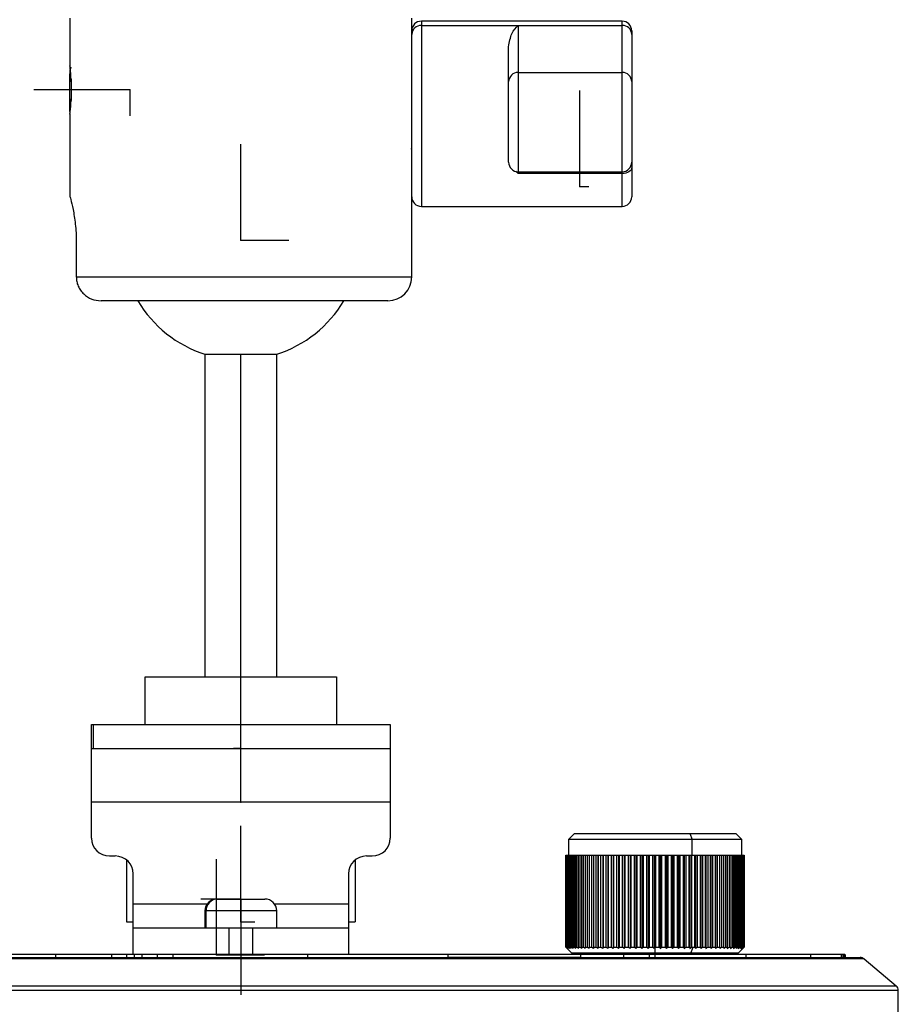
# Model space of a CAD drawing. Header units: millimetres. Extents: x -66 to 195, y 0 to 300.
# Tile 8 of 9: x 121 to 195, y 143 to 225. Entities that reach past the tile are written whole.
import ezdxf

# ---------------------------------------------------------------- set-up
doc = ezdxf.new("R2010")
doc.units = ezdxf.units.MM
doc.header["$PDSIZE"] = -1

msp = doc.modelspace()

# ---------------------------------------------------------------- linework, layer by layer
at = {"color": 7, "linetype": 'Continuous', "lineweight": 25}
for p, q in [((125.273, 225.083), (125.273, 221.108)), ((153.873, 203.433), (153.873, 225.083)), ((171.473, 224.833), (154.673, 224.833)), ((154.673, 224.833), (154.673, 209.333)), ((154.673, 224.482), (171.473, 224.482)), ((162.773, 224.482), (162.773, 212.079)), ((171.473, 209.333), (171.473, 224.833)), ((172.273, 224.033), (172.273, 210.133)), ((161.973, 213.031), (161.973, 222.697)), ((125.278, 220.787), (125.273, 220.796)), ((125.273, 220.331), (125.32, 220.712)), ((125.273, 217.283), (125.273, 220.331)), ((153.842, 220.114), (153.873, 220.114)), ((162.773, 220.538), (171.473, 220.538)), ((125.373, 219.987), (125.373, 218.189)), ((125.273, 217.573), (125.325, 217.529)), ((125.273, 217.283), (125.297, 217.26)), ((125.273, 217.058), (125.273, 210.191)), ((162.773, 212.079), (162.586, 212.267)), ((162.773, 212.231), (171.473, 212.231)), ((171.473, 212.079), (162.773, 212.079)), ((154.673, 209.333), (171.473, 209.333)), ((125.805, 206.383), (125.805, 203.433)), ((125.805, 203.433), (153.873, 203.433)), ((151.873, 201.433), (127.878, 201.433)), ((136.573, 196.969), (136.573, 169.969)), ((136.573, 196.969), (142.573, 196.969)), ((139.573, 165.969), (139.573, 196.969)), ((142.573, 169.969), (142.573, 196.969)), ((131.573, 169.969), (147.573, 169.969)), ((131.573, 165.969), (131.573, 169.969)), ((147.573, 169.969), (147.573, 165.969)), ((127.073, 156.469), (127.073, 165.969)), ((127.073, 165.969), (152.073, 165.969)), ((127.226, 165.969), (127.226, 163.969)), ((152.073, 165.969), (152.073, 156.469)), ((127.073, 163.969), (152.073, 163.969)), ((152.073, 159.469), (127.073, 159.469)), ((167.472, 156.839), (166.972, 156.339)), ((167.472, 156.839), (180.972, 156.839)), ((177.123, 156.839), (177.338, 156.339)), ((181.472, 156.339), (180.972, 156.839)), ((166.972, 156.339), (166.972, 155.039)), ((181.472, 156.339), (166.972, 156.339)), ((177.338, 155.039), (177.338, 156.339)), ((181.472, 155.039), (181.472, 156.339)), ((128.573, 154.969), (129.073, 154.969)), ((150.073, 154.969), (150.573, 154.969)), ((166.772, 155.039), (166.772, 147.339)), ((166.772, 155.039), (181.672, 155.039)), ((166.772, 147.339), (166.772, 155.039)), ((166.777, 155.039), (166.777, 147.339)), ((166.796, 147.339), (166.796, 155.039)), ((166.816, 155.039), (166.816, 147.339)), ((166.856, 147.339), (166.856, 155.039)), ((166.891, 155.039), (166.891, 147.339)), ((166.953, 147.339), (166.953, 155.039)), ((167.001, 155.039), (167.001, 147.339)), ((167.084, 147.339), (167.084, 155.039)), ((167.147, 155.039), (167.147, 147.339)), ((167.25, 147.339), (167.25, 155.039)), ((167.327, 155.039), (167.327, 147.339)), ((167.451, 147.339), (167.451, 155.039)), ((167.54, 155.039), (167.54, 147.339)), ((167.684, 147.339), (167.684, 155.039)), ((167.787, 155.039), (167.787, 147.339)), ((167.949, 147.339), (167.949, 155.039)), ((168.064, 155.039), (168.064, 147.339)), ((168.245, 147.339), (168.245, 155.039)), ((168.372, 155.039), (168.372, 147.339)), ((168.569, 147.339), (168.569, 155.039)), ((168.708, 155.039), (168.708, 147.339)), ((168.922, 147.339), (168.922, 155.039)), ((169.069, 155.039), (169.069, 147.234)), ((169.071, 155.039), (169.071, 147.339)), ((169.3, 147.339), (169.3, 155.039)), ((169.447, 155.039), (169.447, 147.234)), ((169.459, 155.039), (169.459, 147.339)), ((169.702, 147.339), (169.702, 155.039)), ((169.848, 155.039), (169.848, 147.234)), ((169.87, 155.039), (169.87, 147.339)), ((170.126, 147.339), (170.126, 155.039)), ((170.27, 155.039), (170.27, 147.234)), ((170.302, 155.039), (170.302, 147.339)), ((170.57, 147.339), (170.57, 155.039)), ((170.712, 155.039), (170.712, 147.234)), ((170.754, 155.039), (170.754, 147.339)), ((171.032, 147.339), (171.032, 155.039)), ((171.171, 155.039), (171.171, 147.234)), ((171.222, 155.039), (171.222, 147.339)), ((171.51, 147.339), (171.51, 155.039)), ((171.644, 155.039), (171.644, 147.234)), ((171.705, 155.039), (171.705, 147.339)), ((172, 147.339), (172, 155.039)), ((172.13, 155.039), (172.13, 147.234)), ((172.2, 155.039), (172.2, 147.339)), ((172.502, 147.339), (172.502, 155.039)), ((172.626, 155.039), (172.626, 147.234)), ((172.706, 155.039), (172.706, 147.339)), ((173.011, 147.339), (173.011, 155.039)), ((173.13, 155.039), (173.13, 147.234)), ((173.218, 155.039), (173.218, 147.339)), ((173.527, 147.339), (173.527, 155.039)), ((173.64, 155.039), (173.64, 147.234)), ((173.735, 155.039), (173.735, 147.339)), ((174.046, 147.339), (174.046, 155.039)), ((174.152, 155.039), (174.152, 147.234)), ((174.255, 155.039), (174.255, 147.339)), ((174.566, 147.339), (174.566, 155.039)), ((174.664, 155.039), (174.664, 147.234)), ((174.775, 155.039), (174.775, 147.339)), ((175.085, 147.339), (175.085, 155.039)), ((175.175, 155.039), (175.175, 147.234)), ((175.292, 155.039), (175.292, 147.339)), ((175.599, 147.339), (175.599, 155.039)), ((175.68, 155.039), (175.68, 147.234)), ((175.803, 155.039), (175.803, 147.339)), ((176.106, 147.339), (176.106, 155.039)), ((176.179, 155.039), (176.179, 147.234)), ((176.307, 155.039), (176.307, 147.339)), ((176.604, 147.339), (176.604, 155.039)), ((176.668, 155.039), (176.668, 147.234)), ((176.801, 155.039), (176.801, 147.339)), ((177.091, 147.339), (177.091, 155.039)), ((177.145, 155.039), (177.145, 147.234)), ((177.282, 155.039), (177.282, 147.339)), ((177.563, 147.339), (177.563, 155.039)), ((177.608, 155.039), (177.608, 147.234)), ((177.749, 155.039), (177.749, 147.339)), ((178.02, 147.339), (178.02, 155.039)), ((178.054, 155.039), (178.054, 147.234)), ((178.198, 155.039), (178.198, 147.339)), ((178.458, 147.339), (178.458, 155.039)), ((178.482, 155.039), (178.482, 147.234)), ((178.628, 155.039), (178.628, 147.339)), ((178.875, 147.339), (178.875, 155.039)), ((178.889, 155.039), (178.889, 147.234)), ((179.036, 155.039), (179.036, 147.339)), ((179.269, 147.339), (179.269, 155.039)), ((179.273, 155.039), (179.273, 147.234)), ((179.421, 155.039), (179.421, 147.339)), ((179.639, 147.339), (179.639, 155.039)), ((179.78, 155.039), (179.78, 147.339)), ((179.983, 147.339), (179.983, 155.039)), ((180.113, 155.039), (180.113, 147.339)), ((180.298, 147.339), (180.298, 155.039)), ((180.417, 155.039), (180.417, 147.339)), ((180.584, 147.339), (180.584, 155.039)), ((180.69, 155.039), (180.69, 147.339)), ((180.839, 147.339), (180.839, 155.039)), ((180.932, 155.039), (180.932, 147.339)), ((181.062, 147.339), (181.062, 155.039)), ((181.142, 155.039), (181.142, 147.339)), ((181.251, 147.339), (181.251, 155.039)), ((181.317, 155.039), (181.317, 147.339)), ((181.406, 147.339), (181.406, 155.039)), ((181.458, 155.039), (181.458, 147.339)), ((181.526, 147.339), (181.526, 155.039)), ((181.564, 155.039), (181.564, 147.339)), ((181.61, 147.339), (181.61, 155.039)), ((181.634, 155.039), (181.634, 147.339)), ((181.659, 147.339), (181.659, 155.039)), ((181.668, 155.039), (181.668, 147.339)), ((181.672, 147.339), (181.672, 155.039)), ((130.012, 154.64), (130.012, 149.469)), ((149.135, 154.64), (149.135, 149.469)), ((130.573, 146.719), (130.573, 153.469)), ((148.573, 153.469), (148.573, 146.719)), ((130.573, 150.969), (136.773, 150.969)), ((137.573, 151.369), (141.573, 151.369)), ((142.373, 150.969), (148.573, 150.969)), ((136.573, 150.369), (136.573, 148.969)), ((142.573, 150.369), (136.573, 150.369)), ((136.659, 148.969), (136.659, 150.369)), ((142.573, 148.969), (142.573, 150.369)), ((130.012, 149.469), (130.573, 149.469)), ((148.573, 149.469), (149.135, 149.469)), ((130.573, 148.969), (148.573, 148.969)), ((138.573, 148.969), (138.573, 146.719)), ((140.573, 146.719), (140.573, 148.969)), ((124.076, 146.719), (124.076, 146.469)), ((130.643, 146.719), (128.758, 146.719)), ((128.758, 146.719), (128.758, 146.469)), ((130.01, 146.719), (130.01, 146.469)), ((130.643, 146.719), (130.643, 146.469)), ((133.893, 146.719), (131.278, 146.719)), ((131.278, 146.719), (131.278, 146.469)), ((132.57, 146.719), (132.57, 146.469)), ((133.893, 146.719), (133.893, 146.469)), ((145.143, 146.719), (145.143, 146.469)), ((156.881, 146.719), (156.881, 146.469)), ((166.772, 147.339), (167.272, 146.839)), ((166.777, 147.339), (166.796, 147.339)), ((166.816, 147.339), (166.856, 147.339)), ((166.891, 147.339), (166.953, 147.339)), ((167.001, 147.339), (167.084, 147.339)), ((167.147, 147.339), (167.25, 147.339)), ((181.172, 146.839), (167.272, 146.839)), ((167.327, 147.339), (167.451, 147.339)), ((167.54, 147.339), (167.684, 147.339)), ((167.787, 147.339), (167.949, 147.339)), ((167.989, 146.719), (167.989, 146.469)), ((168.064, 147.339), (168.245, 147.339)), ((168.222, 146.839), (168.222, 146.719)), ((168.372, 147.339), (168.569, 147.339)), ((168.708, 147.339), (168.922, 147.339)), ((169.071, 147.339), (169.3, 147.339)), ((169.459, 147.339), (169.702, 147.339)), ((169.87, 147.339), (170.126, 147.339)), ((170.302, 147.339), (170.57, 147.339)), ((170.754, 147.339), (171.032, 147.339)), ((171.222, 147.339), (171.51, 147.339)), ((171.583, 146.719), (171.583, 146.469)), ((171.705, 147.339), (172, 147.339)), ((172.2, 147.339), (172.502, 147.339)), ((172.706, 147.339), (173.011, 147.339)), ((173.218, 147.339), (173.527, 147.339)), ((173.614, 146.719), (173.596, 146.719)), ((173.735, 147.339), (174.046, 147.339)), ((173.738, 146.719), (173.738, 146.469)), ((174.222, 146.839), (174.222, 146.719)), ((174.255, 147.339), (174.566, 147.339)), ((174.775, 147.339), (175.085, 147.339)), ((175.292, 147.339), (175.599, 147.339)), ((175.803, 147.339), (176.106, 147.339)), ((176.307, 147.339), (176.604, 147.339)), ((176.801, 147.339), (177.091, 147.339)), ((177.209, 146.839), (177.424, 147.339)), ((177.282, 147.339), (177.563, 147.339)), ((177.749, 147.339), (178.02, 147.339)), ((178.198, 147.339), (178.458, 147.339)), ((178.628, 147.339), (178.875, 147.339)), ((179.036, 147.339), (179.269, 147.339)), ((179.421, 147.339), (179.639, 147.339)), ((179.78, 147.339), (179.983, 147.339)), ((180.113, 147.339), (180.298, 147.339)), ((180.222, 146.719), (180.222, 146.839)), ((180.417, 147.339), (180.584, 147.339)), ((180.69, 147.339), (180.839, 147.339)), ((180.932, 147.339), (181.062, 147.339)), ((181.142, 147.339), (181.251, 147.339)), ((181.172, 146.839), (181.672, 147.339)), ((181.317, 147.339), (181.406, 147.339)), ((181.458, 147.339), (181.526, 147.339)), ((181.564, 147.339), (181.61, 147.339)), ((181.634, 147.339), (181.659, 147.339)), ((181.668, 147.339), (181.672, 147.339)), ((181.828, 146.719), (181.828, 146.469)), ((187.238, 146.719), (187.238, 146.469)), ((189.791, 146.719), (189.791, 146.469)), ((189.94, 146.719), (189.94, 146.469)), ((190.027, 146.719), (190.027, 146.469)), ((190.106, 146.719), (190.106, 146.469)), ((190.124, 146.719), (190.124, 146.469)), ((190.138, 146.719), (190.138, 146.469)), ((191.713, 146.352), (87.434, 146.352)), ((87.755, 146.469), (191.391, 146.469)), ((191.713, 146.352), (194.395, 144.102)), ((194.573, 143.719), (84.573, 143.719)), ((84.752, 144.102), (194.395, 144.102)), ((194.573, 141.769), (194.573, 143.719))]:
    msp.add_line(p, q, dxfattribs=at)
at = {"color": 7, "linetype": 'Continuous'}
for p, q in [((130.273, 219.083), (122.247, 219.083)), ((130.273, 219.083), (130.273, 216.901)), ((167.933, 210.998), (167.933, 219.024)), ((139.573, 206.509), (139.573, 214.535)), ((167.933, 210.998), (168.698, 210.998)), ((139.573, 206.509), (143.587, 206.509)), ((139.573, 163.969), (139.573, 171.996)), ((139.573, 159.469), (139.573, 167.496)), ((139.573, 163.969), (138.948, 163.969)), ((139.573, 159.469), (138.254, 159.469)), ((139.573, 149.469), (139.573, 157.496)), ((137.528, 146.683), (137.528, 154.709)), ((174.222, 146.469), (174.222, 154.496)), ((139.573, 151.369), (136.214, 151.369)), ((139.573, 151.369), (138.621, 151.369)), ((139.573, 151.369), (139.573, 143.343)), ((139.573, 151.369), (139.573, 143.343)), ((139.573, 149.469), (140.744, 149.469)), ((137.528, 146.683), (141.541, 146.683)), ((174.222, 146.469), (178.235, 146.469))]:
    msp.add_line(p, q, dxfattribs=at)
at = {"color": 7, "linetype": 'Continuous', "lineweight": 25, "flags": 128}
msp.add_lwpolyline([(172.273, 212.595), (172.258, 212.494), (172.213, 212.397), (172.139, 212.308), (172.039, 212.23), (171.918, 212.166), (171.78, 212.118), (171.629, 212.088), (171.473, 212.079)], dxfattribs=at)
at = {"color": 7, "linetype": 'Continuous', "lineweight": 25}
for centre, radius, start, end in [((154.673, 224.033), 0.8, 90, 180), ((154.656, 223.7), 0.782, 88.70226, 178.64062), ((171.473, 224.033), 0.8, 0, 90), ((171.491, 223.7), 0.782, 1.35938, 91.29774), ((162.756, 219.756), 0.782, 88.70226, 178.64062), ((171.491, 219.756), 0.782, 1.35938, 91.29774), ((162.773, 213.031), 0.8, 180, 270), ((171.473, 213.031), 0.8, 270, 0), ((154.673, 210.133), 0.8, 180, 270), ((171.473, 210.133), 0.8, 270, 360), ((151.873, 203.433), 2, 270, 0), ((139.573, 206.509), 10, 210.50016, 252.5424), ((139.573, 206.509), 10, 287.4576, 329.49984), ((128.573, 156.469), 1.5, 180, 270), ((150.573, 156.469), 1.5, 270, 0), ((129.073, 153.469), 1.5, 0, 90), ((150.073, 153.469), 1.5, 90, 180), ((137.573, 150.369), 1, 90, 180), ((137.645, 150.383), 0.986, 90.84254, 180.81846), ((141.573, 150.369), 1, 0, 90), ((191.391, 145.969), 0.5, 50, 90), ((194.073, 143.719), 0.5, 0, 50)]:
    msp.add_arc(centre, radius, start, end, dxfattribs=at)
for points, knots in [([(161.973, 222.697), (162.044, 223.089), (162.186, 223.873), (162.578, 224.279), (162.773, 224.482)], [0, 0, 0, 0, 0.500046, 1, 1, 1, 1]), ([(125.384, 219.756), (125.384, 219.784), (125.378, 220.063), (125.344, 220.435), (125.313, 220.776), (125.29, 220.967), (125.277, 221.085), (125.274, 221.101), (125.273, 221.108)], [0, 0, 0, 0, 0.034646, 0.355458, 0.550552, 0.677511, 0.844202, 1, 1, 1, 1]), ([(125.385, 220.994), (125.369, 220.967), (125.334, 220.905), (125.298, 220.844), (125.278, 220.81)], [0, 0, 0, 0, 0.4419779, 1, 1, 1, 1]), ([(125.273, 220.796), (125.273, 220.764), (125.273, 220.7), (125.273, 220.454), (125.273, 220.331)], [0, 0, 0, 0, 0.500007, 1, 1, 1, 1]), ([(125.273, 217.058), (125.274, 217.066), (125.276, 217.082), (125.292, 217.209), (125.309, 217.366), (125.325, 217.526), (125.349, 217.795), (125.376, 218.078), (125.382, 218.33), (125.382, 218.33)], [0, 0, 0, 0, 0.161072, 0.333391, 0.500301, 0.561962, 0.667729, 0.999991, 1, 1, 1, 1]), ([(153.873, 214.058), (153.872, 214.064), (153.87, 214.073), (153.855, 214.164), (153.851, 214.19)], [0, 0, 0, 0, 0.713121, 1, 1, 1, 1]), ([(125.273, 210.191), (125.277, 210.176), (125.285, 210.147), (125.366, 209.846), (125.536, 209.149), (125.709, 208.093), (125.793, 207.135), (125.801, 206.634), (125.805, 206.383)], [0, 0, 0, 0, 0.1266154, 0.2527468, 0.5024829, 0.7510539, 0.8757008, 1, 1, 1, 1]), ([(125.805, 203.433), (125.813, 203.302), (125.829, 203.038), (125.954, 202.656), (126.15, 202.302), (126.502, 201.897), (127.08, 201.518), (127.612, 201.462), (127.878, 201.433)], [0, 0, 0, 0, 0.123476, 0.248159, 0.374334, 0.502235, 0.751035, 1, 1, 1, 1]), ([(124.076, 146.719), (123.27, 146.719), (121.86, 146.719), (120.488, 146.719), (119.899, 146.719)], [0, 0, 0, 0, 0.571517, 1, 1, 1, 1]), ([(128.758, 146.719), (127.861, 146.719), (126.284, 146.719), (124.74, 146.719), (124.076, 146.719)], [0, 0, 0, 0, 0.569401, 1, 1, 1, 1]), ([(131.278, 146.719), (131.159, 146.719), (130.948, 146.719), (130.736, 146.719), (130.643, 146.719)], [0, 0, 0, 0, 0.561103, 1, 1, 1, 1]), ([(145.143, 146.719), (142.999, 146.719), (139.243, 146.719), (135.499, 146.719), (133.893, 146.719)], [0, 0, 0, 0, 0.570936, 1, 1, 1, 1]), ([(156.881, 146.719), (154.708, 146.719), (150.869, 146.719), (146.876, 146.719), (145.143, 146.719)], [0, 0, 0, 0, 0.566093, 1, 1, 1, 1]), ([(167.989, 146.719), (165.998, 146.719), (162.457, 146.719), (158.579, 146.719), (156.881, 146.719)], [0, 0, 0, 0, 0.562056, 1, 1, 1, 1]), ([(166.772, 147.339), (166.792, 147.32), (166.828, 147.284), (166.863, 147.25), (166.879, 147.234)], [0, 0, 0, 0, 0.56, 1, 1, 1, 1]), ([(166.879, 147.234), (166.86, 147.254), (166.826, 147.289), (166.792, 147.324), (166.777, 147.339)], [0, 0, 0, 0, 0.56, 1, 1, 1, 1]), ([(166.796, 147.339), (166.817, 147.32), (166.855, 147.284), (166.893, 147.25), (166.91, 147.234)], [0, 0, 0, 0, 0.56, 1, 1, 1, 1]), ([(166.91, 147.234), (166.893, 147.254), (166.861, 147.289), (166.83, 147.324), (166.816, 147.339)], [0, 0, 0, 0, 0.56, 1, 1, 1, 1]), ([(166.856, 147.339), (166.879, 147.32), (166.919, 147.284), (166.959, 147.25), (166.977, 147.234)], [0, 0, 0, 0, 0.56, 1, 1, 1, 1]), ([(166.977, 147.234), (166.961, 147.254), (166.932, 147.289), (166.903, 147.324), (166.891, 147.339)], [0, 0, 0, 0, 0.56, 1, 1, 1, 1]), ([(166.953, 147.339), (166.976, 147.32), (167.018, 147.284), (167.06, 147.25), (167.078, 147.234)], [0, 0, 0, 0, 0.56, 1, 1, 1, 1]), ([(167.078, 147.234), (167.064, 147.254), (167.038, 147.289), (167.012, 147.324), (167.001, 147.339)], [0, 0, 0, 0, 0.56, 1, 1, 1, 1]), ([(167.084, 147.339), (167.108, 147.32), (167.152, 147.284), (167.196, 147.25), (167.215, 147.234)], [0, 0, 0, 0, 0.56, 1, 1, 1, 1]), ([(167.215, 147.234), (167.202, 147.254), (167.179, 147.289), (167.157, 147.324), (167.147, 147.339)], [0, 0, 0, 0, 0.56, 1, 1, 1, 1]), ([(167.25, 147.339), (167.276, 147.32), (167.321, 147.284), (167.366, 147.25), (167.386, 147.234)], [0, 0, 0, 0, 0.56, 1, 1, 1, 1]), ([(167.386, 147.234), (167.375, 147.254), (167.355, 147.289), (167.335, 147.324), (167.327, 147.339)], [0, 0, 0, 0, 0.56, 1, 1, 1, 1]), ([(167.451, 147.339), (167.477, 147.32), (167.523, 147.284), (167.569, 147.25), (167.59, 147.234)], [0, 0, 0, 0, 0.56, 1, 1, 1, 1]), ([(167.59, 147.234), (167.581, 147.254), (167.564, 147.289), (167.548, 147.324), (167.54, 147.339)], [0, 0, 0, 0, 0.56, 1, 1, 1, 1]), ([(167.684, 147.339), (167.71, 147.32), (167.758, 147.284), (167.805, 147.25), (167.826, 147.234)], [0, 0, 0, 0, 0.56, 1, 1, 1, 1]), ([(167.826, 147.234), (167.819, 147.254), (167.806, 147.289), (167.792, 147.324), (167.787, 147.339)], [0, 0, 0, 0, 0.56, 1, 1, 1, 1]), ([(167.949, 147.339), (167.976, 147.32), (168.024, 147.284), (168.072, 147.25), (168.094, 147.234)], [0, 0, 0, 0, 0.56, 1, 1, 1, 1]), ([(171.583, 146.719), (170.929, 146.719), (169.759, 146.719), (168.53, 146.719), (167.989, 146.719)], [0, 0, 0, 0, 0.559688, 1, 1, 1, 1]), ([(168.094, 147.234), (168.088, 147.254), (168.078, 147.289), (168.068, 147.324), (168.064, 147.339)], [0, 0, 0, 0, 0.56, 1, 1, 1, 1]), ([(168.245, 147.339), (168.272, 147.32), (168.321, 147.284), (168.37, 147.25), (168.391, 147.234)], [0, 0, 0, 0, 0.56, 1, 1, 1, 1]), ([(168.391, 147.234), (168.387, 147.254), (168.381, 147.289), (168.375, 147.324), (168.372, 147.339)], [0, 0, 0, 0, 0.56, 1, 1, 1, 1]), ([(168.569, 147.339), (168.597, 147.32), (168.646, 147.284), (168.695, 147.25), (168.717, 147.234)], [0, 0, 0, 0, 0.56, 1, 1, 1, 1]), ([(168.717, 147.234), (168.715, 147.254), (168.712, 147.289), (168.709, 147.324), (168.708, 147.339)], [0, 0, 0, 0, 0.56, 1, 1, 1, 1]), ([(168.922, 147.339), (168.949, 147.32), (168.998, 147.284), (169.048, 147.25), (169.069, 147.234)], [0, 0, 0, 0, 0.56, 1, 1, 1, 1]), ([(169.069, 147.234), (169.07, 147.254), (169.07, 147.289), (169.07, 147.324), (169.071, 147.339)], [0, 0, 0, 0, 0.56, 1, 1, 1, 1]), ([(169.3, 147.339), (169.327, 147.32), (169.376, 147.284), (169.426, 147.25), (169.447, 147.234)], [0, 0, 0, 0, 0.56, 1, 1, 1, 1]), ([(169.447, 147.234), (169.449, 147.254), (169.453, 147.289), (169.457, 147.324), (169.459, 147.339)], [0, 0, 0, 0, 0.56, 1, 1, 1, 1]), ([(169.702, 147.339), (169.729, 147.32), (169.778, 147.284), (169.827, 147.25), (169.848, 147.234)], [0, 0, 0, 0, 0.56, 1, 1, 1, 1]), ([(169.848, 147.234), (169.852, 147.254), (169.859, 147.289), (169.867, 147.324), (169.87, 147.339)], [0, 0, 0, 0, 0.56, 1, 1, 1, 1]), ([(170.126, 147.339), (170.153, 147.32), (170.201, 147.284), (170.249, 147.25), (170.27, 147.234)], [0, 0, 0, 0, 0.56, 1, 1, 1, 1]), ([(170.27, 147.234), (170.276, 147.254), (170.287, 147.289), (170.298, 147.324), (170.302, 147.339)], [0, 0, 0, 0, 0.56, 1, 1, 1, 1]), ([(170.57, 147.339), (170.597, 147.32), (170.644, 147.284), (170.691, 147.25), (170.712, 147.234)], [0, 0, 0, 0, 0.56, 1, 1, 1, 1]), ([(170.712, 147.234), (170.72, 147.254), (170.734, 147.289), (170.748, 147.324), (170.754, 147.339)], [0, 0, 0, 0, 0.56, 1, 1, 1, 1]), ([(171.032, 147.339), (171.058, 147.32), (171.104, 147.284), (171.15, 147.25), (171.171, 147.234)], [0, 0, 0, 0, 0.56, 1, 1, 1, 1]), ([(171.171, 147.234), (171.18, 147.254), (171.197, 147.289), (171.215, 147.324), (171.222, 147.339)], [0, 0, 0, 0, 0.56, 1, 1, 1, 1]), ([(171.51, 147.339), (171.535, 147.32), (171.579, 147.284), (171.624, 147.25), (171.644, 147.234)], [0, 0, 0, 0, 0.56, 1, 1, 1, 1]), ([(173.738, 146.719), (173.342, 146.719), (172.635, 146.719), (171.905, 146.719), (171.583, 146.719)], [0, 0, 0, 0, 0.56005, 1, 1, 1, 1]), ([(171.644, 147.234), (171.655, 147.254), (171.676, 147.289), (171.696, 147.324), (171.705, 147.339)], [0, 0, 0, 0, 0.56, 1, 1, 1, 1]), ([(172, 147.339), (172.024, 147.32), (172.068, 147.284), (172.111, 147.25), (172.13, 147.234)], [0, 0, 0, 0, 0.56, 1, 1, 1, 1]), ([(172.13, 147.234), (172.143, 147.254), (172.167, 147.289), (172.19, 147.324), (172.2, 147.339)], [0, 0, 0, 0, 0.56, 1, 1, 1, 1]), ([(172.502, 147.339), (172.525, 147.32), (172.566, 147.284), (172.608, 147.25), (172.626, 147.234)], [0, 0, 0, 0, 0.56, 1, 1, 1, 1]), ([(172.626, 147.234), (172.641, 147.254), (172.668, 147.289), (172.694, 147.324), (172.706, 147.339)], [0, 0, 0, 0, 0.56, 1, 1, 1, 1]), ([(173.011, 147.339), (173.034, 147.32), (173.073, 147.284), (173.113, 147.25), (173.13, 147.234)], [0, 0, 0, 0, 0.56, 1, 1, 1, 1]), ([(173.13, 147.234), (173.147, 147.254), (173.176, 147.289), (173.205, 147.324), (173.218, 147.339)], [0, 0, 0, 0, 0.56, 1, 1, 1, 1]), ([(173.527, 147.339), (173.548, 147.32), (173.586, 147.284), (173.623, 147.25), (173.64, 147.234)], [0, 0, 0, 0, 0.56, 1, 1, 1, 1]), ([(173.64, 147.234), (173.657, 147.254), (173.69, 147.289), (173.721, 147.324), (173.735, 147.339)], [0, 0, 0, 0, 0.56, 1, 1, 1, 1]), ([(181.828, 146.719), (180.474, 146.719), (178.047, 146.719), (175.059, 146.719), (173.738, 146.719)], [0, 0, 0, 0, 0.5579925, 1, 1, 1, 1]), ([(174.046, 147.339), (174.066, 147.32), (174.101, 147.284), (174.136, 147.25), (174.152, 147.234)], [0, 0, 0, 0, 0.56, 1, 1, 1, 1]), ([(174.152, 147.234), (174.171, 147.254), (174.206, 147.289), (174.24, 147.324), (174.255, 147.339)], [0, 0, 0, 0, 0.56, 1, 1, 1, 1]), ([(174.566, 147.339), (174.584, 147.32), (174.617, 147.284), (174.65, 147.25), (174.664, 147.234)], [0, 0, 0, 0, 0.56, 1, 1, 1, 1]), ([(174.664, 147.234), (174.685, 147.254), (174.722, 147.289), (174.759, 147.324), (174.775, 147.339)], [0, 0, 0, 0, 0.56, 1, 1, 1, 1]), ([(175.085, 147.339), (175.101, 147.32), (175.131, 147.284), (175.161, 147.25), (175.175, 147.234)], [0, 0, 0, 0, 0.56, 1, 1, 1, 1]), ([(175.175, 147.234), (175.196, 147.254), (175.236, 147.289), (175.275, 147.324), (175.292, 147.339)], [0, 0, 0, 0, 0.56, 1, 1, 1, 1]), ([(175.599, 147.339), (175.614, 147.32), (175.641, 147.284), (175.668, 147.25), (175.68, 147.234)], [0, 0, 0, 0, 0.56, 1, 1, 1, 1]), ([(175.68, 147.234), (175.703, 147.254), (175.744, 147.289), (175.785, 147.324), (175.803, 147.339)], [0, 0, 0, 0, 0.56, 1, 1, 1, 1]), ([(176.106, 147.339), (176.12, 147.32), (176.144, 147.284), (176.168, 147.25), (176.179, 147.234)], [0, 0, 0, 0, 0.56, 1, 1, 1, 1]), ([(176.179, 147.234), (176.203, 147.254), (176.246, 147.289), (176.289, 147.324), (176.307, 147.339)], [0, 0, 0, 0, 0.56, 1, 1, 1, 1]), ([(176.604, 147.339), (176.616, 147.32), (176.637, 147.284), (176.659, 147.25), (176.668, 147.234)], [0, 0, 0, 0, 0.56, 1, 1, 1, 1]), ([(176.668, 147.234), (176.693, 147.254), (176.737, 147.289), (176.782, 147.324), (176.801, 147.339)], [0, 0, 0, 0, 0.56, 1, 1, 1, 1]), ([(177.091, 147.339), (177.101, 147.32), (177.119, 147.284), (177.137, 147.25), (177.145, 147.234)], [0, 0, 0, 0, 0.56, 1, 1, 1, 1]), ([(177.145, 147.234), (177.171, 147.254), (177.217, 147.289), (177.262, 147.324), (177.282, 147.339)], [0, 0, 0, 0, 0.56, 1, 1, 1, 1]), ([(177.563, 147.339), (177.572, 147.32), (177.587, 147.284), (177.601, 147.25), (177.608, 147.234)], [0, 0, 0, 0, 0.56, 1, 1, 1, 1]), ([(177.608, 147.234), (177.634, 147.254), (177.681, 147.289), (177.728, 147.324), (177.749, 147.339)], [0, 0, 0, 0, 0.56, 1, 1, 1, 1]), ([(178.02, 147.339), (178.026, 147.32), (178.038, 147.284), (178.049, 147.25), (178.054, 147.234)], [0, 0, 0, 0, 0.56, 1, 1, 1, 1]), ([(178.054, 147.234), (178.081, 147.254), (178.129, 147.289), (178.177, 147.324), (178.198, 147.339)], [0, 0, 0, 0, 0.56, 1, 1, 1, 1]), ([(178.458, 147.339), (178.462, 147.32), (178.47, 147.284), (178.478, 147.25), (178.482, 147.234)], [0, 0, 0, 0, 0.56, 1, 1, 1, 1]), ([(178.482, 147.234), (178.509, 147.254), (178.558, 147.289), (178.606, 147.324), (178.628, 147.339)], [0, 0, 0, 0, 0.56, 1, 1, 1, 1]), ([(178.875, 147.339), (178.877, 147.32), (178.882, 147.284), (178.887, 147.25), (178.889, 147.234)], [0, 0, 0, 0, 0.56, 1, 1, 1, 1]), ([(178.889, 147.234), (178.917, 147.254), (178.966, 147.289), (179.015, 147.324), (179.036, 147.339)], [0, 0, 0, 0, 0.56, 1, 1, 1, 1]), ([(179.269, 147.339), (179.27, 147.32), (179.271, 147.284), (179.273, 147.25), (179.273, 147.234)], [0, 0, 0, 0, 0.56, 1, 1, 1, 1]), ([(179.273, 147.234), (179.301, 147.254), (179.35, 147.289), (179.399, 147.324), (179.421, 147.339)], [0, 0, 0, 0, 0.56, 1, 1, 1, 1]), ([(179.639, 147.339), (179.638, 147.32), (179.636, 147.284), (179.634, 147.25), (179.633, 147.234)], [0, 0, 0, 0, 0.56, 1, 1, 1, 1]), ([(179.633, 147.234), (179.66, 147.254), (179.71, 147.289), (179.759, 147.324), (179.78, 147.339)], [0, 0, 0, 0, 0.56, 1, 1, 1, 1]), ([(179.983, 147.339), (179.98, 147.32), (179.974, 147.284), (179.969, 147.25), (179.966, 147.234)], [0, 0, 0, 0, 0.56, 1, 1, 1, 1]), ([(179.966, 147.234), (179.994, 147.254), (180.043, 147.289), (180.091, 147.324), (180.113, 147.339)], [0, 0, 0, 0, 0.56, 1, 1, 1, 1]), ([(180.298, 147.339), (180.293, 147.32), (180.284, 147.284), (180.275, 147.25), (180.271, 147.234)], [0, 0, 0, 0, 0.56, 1, 1, 1, 1]), ([(180.271, 147.234), (180.299, 147.254), (180.347, 147.289), (180.395, 147.324), (180.417, 147.339)], [0, 0, 0, 0, 0.56, 1, 1, 1, 1]), ([(180.584, 147.339), (180.577, 147.32), (180.565, 147.284), (180.553, 147.25), (180.547, 147.234)], [0, 0, 0, 0, 0.56, 1, 1, 1, 1]), ([(180.547, 147.234), (180.574, 147.254), (180.622, 147.289), (180.669, 147.324), (180.69, 147.339)], [0, 0, 0, 0, 0.56, 1, 1, 1, 1]), ([(180.839, 147.339), (180.83, 147.32), (180.815, 147.284), (180.799, 147.25), (180.792, 147.234)], [0, 0, 0, 0, 0.56, 1, 1, 1, 1]), ([(180.792, 147.234), (180.818, 147.254), (180.865, 147.289), (180.912, 147.324), (180.932, 147.339)], [0, 0, 0, 0, 0.56, 1, 1, 1, 1]), ([(181.062, 147.339), (181.051, 147.32), (181.032, 147.284), (181.013, 147.25), (181.005, 147.234)], [0, 0, 0, 0, 0.56, 1, 1, 1, 1]), ([(181.005, 147.234), (181.031, 147.254), (181.076, 147.289), (181.122, 147.324), (181.142, 147.339)], [0, 0, 0, 0, 0.56, 1, 1, 1, 1]), ([(181.251, 147.339), (181.239, 147.32), (181.217, 147.284), (181.195, 147.25), (181.185, 147.234)], [0, 0, 0, 0, 0.56, 1, 1, 1, 1]), ([(181.185, 147.234), (181.21, 147.254), (181.254, 147.289), (181.298, 147.324), (181.317, 147.339)], [0, 0, 0, 0, 0.56, 1, 1, 1, 1]), ([(181.406, 147.339), (181.392, 147.32), (181.367, 147.284), (181.342, 147.25), (181.331, 147.234)], [0, 0, 0, 0, 0.56, 1, 1, 1, 1]), ([(181.331, 147.234), (181.355, 147.254), (181.397, 147.289), (181.44, 147.324), (181.458, 147.339)], [0, 0, 0, 0, 0.56, 1, 1, 1, 1]), ([(181.526, 147.339), (181.51, 147.32), (181.483, 147.284), (181.455, 147.25), (181.442, 147.234)], [0, 0, 0, 0, 0.56, 1, 1, 1, 1]), ([(181.442, 147.234), (181.465, 147.254), (181.506, 147.289), (181.546, 147.324), (181.564, 147.339)], [0, 0, 0, 0, 0.56, 1, 1, 1, 1]), ([(181.61, 147.339), (181.593, 147.32), (181.563, 147.284), (181.532, 147.25), (181.519, 147.234)], [0, 0, 0, 0, 0.56, 1, 1, 1, 1]), ([(181.519, 147.234), (181.54, 147.254), (181.579, 147.289), (181.617, 147.324), (181.634, 147.339)], [0, 0, 0, 0, 0.56, 1, 1, 1, 1]), ([(181.659, 147.339), (181.64, 147.32), (181.607, 147.284), (181.574, 147.25), (181.559, 147.234)], [0, 0, 0, 0, 0.56, 1, 1, 1, 1]), ([(181.559, 147.234), (181.58, 147.254), (181.616, 147.289), (181.652, 147.324), (181.668, 147.339)], [0, 0, 0, 0, 0.56, 1, 1, 1, 1]), ([(187.238, 146.719), (186.405, 146.719), (184.9, 146.719), (182.776, 146.719), (181.828, 146.719)], [0, 0, 0, 0, 0.5539306, 1, 1, 1, 1]), ([(189.791, 146.719), (189.494, 146.719), (188.952, 146.719), (187.771, 146.719), (187.238, 146.719)], [0, 0, 0, 0, 0.549135, 1, 1, 1, 1]), ([(189.94, 146.719), (189.912, 146.719), (189.863, 146.719), (189.813, 146.719), (189.791, 146.719)], [0, 0, 0, 0, 0.558247, 1, 1, 1, 1]), ([(190.027, 146.719), (190.013, 146.719), (189.988, 146.719), (189.954, 146.719), (189.94, 146.719)], [0, 0, 0, 0, 0.5584053, 1, 1, 1, 1]), ([(190.106, 146.719), (190.092, 146.719), (190.065, 146.719), (190.039, 146.719), (190.027, 146.719)], [0, 0, 0, 0, 0.55824, 1, 1, 1, 1]), ([(167.989, 146.469), (165.998, 146.469), (162.457, 146.469), (158.579, 146.469), (156.881, 146.469)], [0, 0, 0, 0, 0.562056, 1, 1, 1, 1])]:
    msp.add_open_spline(points, degree=3, knots=knots, dxfattribs=at)
at = {"color": 7, "linetype": 'Continuous'}
for p in [(130.273, 219.083), (167.933, 210.998), (139.573, 206.509), (139.573, 163.969), (139.573, 159.469), (139.573, 151.369), (139.573, 151.369), (139.573, 149.469), (137.528, 146.683), (174.222, 146.469)]:
    msp.add_point(p, dxfattribs=at)

doc.saveas('drawing.dxf')
